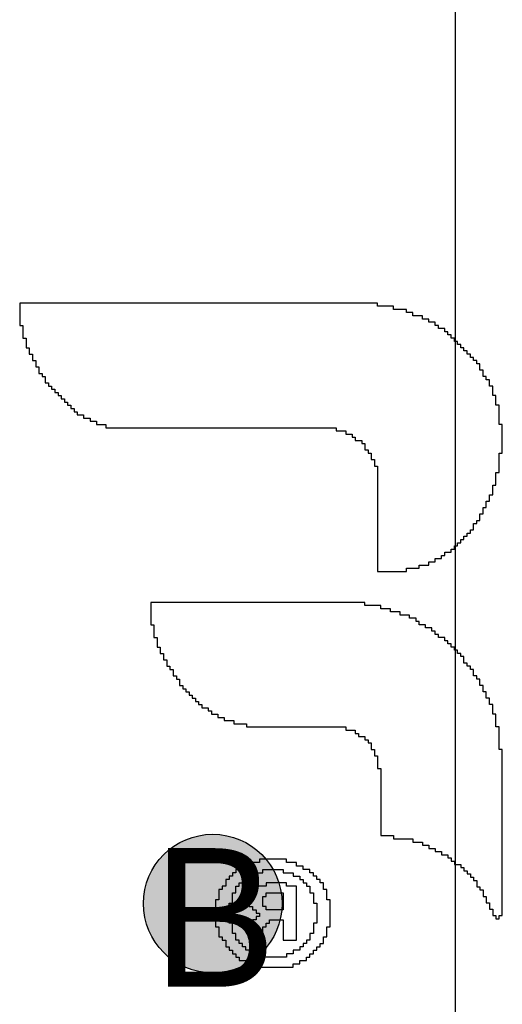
# Model space of a CAD drawing. Header units: millimetres. Extents: x -1.5 to 11.1, y -3 to 5.
# Tile 134 of 256: x 0.2222 to 0.2918, y 2.5355 to 2.6775. Entities that reach past the tile are written whole.
import ezdxf

# ---------------------------------------------------------------- set-up
doc = ezdxf.new("R2010")
doc.units = ezdxf.units.MM
doc.header["$MEASUREMENT"] = 0
for name, color, linetype, true_color in [('BottomLayer', 5, 'Continuous', 0x0000ff), ('BottomOverlay', 7, 'Continuous', 0x999900), ('DrillDrawing', 1, 'Continuous', 0xff0000), ('Metal_2', 7, 'Continuous', 0x7f0000), ('Metal_3', 7, 'Continuous', 0x3f7f00), ('TopLayer', 1, 'Continuous', 0xff0000)]:
    doc.layers.add(name, color=color, linetype=linetype, true_color=true_color)
doc.styles.add('textstyle654', font='txt')

# ---------------------------------------------------------------- blocks, each defined once
blk = doc.blocks.new('GRF_2021_F____B_16')
at = {"layer": 'BottomOverlay'}
for p, q in [((0.3384, 0.05869), (0.33743, 0.05869)), ((0.33743, 0.05869), (0.33743, 0.0582)), ((0.34375, 0.05918), (0.3384, 0.05918)), ((0.3384, 0.05918), (0.3384, 0.05869)), ((0.34375, 0.05869), (0.34375, 0.05918)), ((0.34521, 0.05869), (0.34375, 0.05869)), ((0.34521, 0.0582), (0.34521, 0.05869)), ((0.33597, 0.05723), (0.33548, 0.05723)), ((0.33548, 0.05723), (0.33548, 0.05674)), ((0.33645, 0.05772), (0.33597, 0.05772)), ((0.33597, 0.05772), (0.33597, 0.05723)), ((0.33743, 0.0582), (0.33645, 0.0582)), ((0.33645, 0.0582), (0.33645, 0.05772)), ((0.3384, 0.05674), (0.3384, 0.05723)), ((0.3384, 0.05723), (0.33937, 0.05723)), ((0.33937, 0.05723), (0.33937, 0.05772)), ((0.33937, 0.05772), (0.34327, 0.05772)), ((0.34327, 0.05772), (0.34327, 0.05723)), ((0.34327, 0.05723), (0.34424, 0.05723)), ((0.34424, 0.05723), (0.34424, 0.05674)), ((0.34619, 0.0582), (0.34521, 0.0582)), ((0.34619, 0.05772), (0.34619, 0.0582)), ((0.34667, 0.05772), (0.34619, 0.05772)), ((0.34667, 0.05723), (0.34667, 0.05772)), ((0.34716, 0.05723), (0.34667, 0.05723)), ((0.34716, 0.05674), (0.34716, 0.05723)), ((0.33451, 0.05577), (0.33402, 0.05577)), ((0.33402, 0.05577), (0.33402, 0.0548)), ((0.33499, 0.05626), (0.33451, 0.05626)), ((0.33451, 0.05626), (0.33451, 0.05577)), ((0.33548, 0.05674), (0.33499, 0.05674)), ((0.33499, 0.05674), (0.33499, 0.05626)), ((0.33645, 0.05528), (0.33645, 0.05577)), ((0.33645, 0.05577), (0.33694, 0.05577)), ((0.33694, 0.05577), (0.33694, 0.05626)), ((0.33694, 0.05626), (0.33743, 0.05626)), ((0.33743, 0.05626), (0.33743, 0.05674)), ((0.33743, 0.05674), (0.3384, 0.05674)), ((0.34424, 0.05674), (0.34521, 0.05674)), ((0.34521, 0.05674), (0.34521, 0.05626)), ((0.34521, 0.05626), (0.3457, 0.05626)), ((0.3457, 0.05626), (0.3457, 0.05577)), ((0.3457, 0.05577), (0.34619, 0.05577)), ((0.34619, 0.05577), (0.34619, 0.05528)), ((0.34765, 0.05674), (0.34716, 0.05674)), ((0.34765, 0.05626), (0.34765, 0.05674)), ((0.34813, 0.05626), (0.34765, 0.05626)), ((0.34813, 0.05528), (0.34813, 0.05626)), ((0.33402, 0.0548), (0.33353, 0.0548)), ((0.33353, 0.0548), (0.33353, 0.05334)), ((0.33548, 0.05285), (0.33548, 0.05431)), ((0.33548, 0.05431), (0.33597, 0.05431)), ((0.33597, 0.05431), (0.33597, 0.05528)), ((0.33597, 0.05528), (0.33645, 0.05528)), ((0.33986, 0.05528), (0.33791, 0.05528)), ((0.33791, 0.05528), (0.33791, 0.0475)), ((0.33986, 0.05236), (0.33986, 0.05528)), ((0.34473, 0.05528), (0.34278, 0.05528)), ((0.34278, 0.05528), (0.34278, 0.05431)), ((0.34278, 0.05431), (0.34278, 0.05382)), ((0.34473, 0.05334), (0.34473, 0.05528)), ((0.34619, 0.05528), (0.34667, 0.05528)), ((0.34667, 0.05528), (0.34667, 0.05431)), ((0.34667, 0.05431), (0.34716, 0.05431)), ((0.34716, 0.05431), (0.34716, 0.05285)), ((0.34862, 0.05528), (0.34813, 0.05528)), ((0.34862, 0.0548), (0.34862, 0.05528)), ((0.34911, 0.0548), (0.34862, 0.0548)), ((0.34911, 0.05334), (0.34911, 0.0548)), ((0.33353, 0.05334), (0.33305, 0.05334)), ((0.33305, 0.05334), (0.33305, 0.04944)), ((0.33499, 0.04993), (0.33499, 0.05285)), ((0.33499, 0.05285), (0.33548, 0.05285)), ((0.34229, 0.05285), (0.34181, 0.05285)), ((0.34181, 0.05285), (0.34181, 0.05236)), ((0.34278, 0.05334), (0.34229, 0.05334)), ((0.34229, 0.05334), (0.34229, 0.05285)), ((0.34278, 0.05382), (0.34278, 0.05334)), ((0.34424, 0.05236), (0.34424, 0.05334)), ((0.34424, 0.05334), (0.34473, 0.05334)), ((0.34716, 0.05285), (0.34765, 0.05285)), ((0.34765, 0.05285), (0.34765, 0.04993)), ((0.34959, 0.05334), (0.34911, 0.05334)), ((0.34959, 0.04944), (0.34959, 0.05334)), ((0.30868, 0.05172), (0.30822, 0.05172)), ((0.30822, 0.05172), (0.30822, 0.05126)), ((0.30822, 0.05126), (0.30822, 0.0508)), ((0.30915, 0.05218), (0.30868, 0.05218)), ((0.30868, 0.05218), (0.30868, 0.05172)), ((0.30915, 0.05172), (0.30915, 0.05218)), ((0.30961, 0.05172), (0.30915, 0.05172)), ((0.30961, 0.05126), (0.30961, 0.05172)), ((0.30961, 0.0508), (0.30961, 0.05126)), ((0.34181, 0.05236), (0.33986, 0.05236)), ((0.34327, 0.05139), (0.34327, 0.05188)), ((0.34327, 0.05188), (0.34375, 0.05188)), ((0.34375, 0.05139), (0.34327, 0.05139)), ((0.34375, 0.05188), (0.34375, 0.05236)), ((0.34375, 0.05236), (0.34424, 0.05236)), ((0.34375, 0.0509), (0.34375, 0.05139)), ((0.30822, 0.0508), (0.30822, 0.05034)), ((0.30822, 0.05034), (0.30822, 0.04988)), ((0.30822, 0.04988), (0.30822, 0.04942)), ((0.31007, 0.0508), (0.30961, 0.0508)), ((0.31007, 0.05034), (0.31007, 0.0508)), ((0.31007, 0.04988), (0.31007, 0.05034)), ((0.31053, 0.04988), (0.31007, 0.04988)), ((0.31053, 0.04942), (0.31053, 0.04988)), ((0.33548, 0.04993), (0.33499, 0.04993)), ((0.33548, 0.04847), (0.33548, 0.04993)), ((0.33986, 0.04847), (0.33986, 0.0509)), ((0.33986, 0.0509), (0.34229, 0.0509)), ((0.34229, 0.0509), (0.34229, 0.05042)), ((0.34229, 0.05042), (0.34278, 0.05042)), ((0.34278, 0.05042), (0.34278, 0.04993)), ((0.34278, 0.04993), (0.34278, 0.04896)), ((0.34424, 0.0509), (0.34375, 0.0509)), ((0.34424, 0.05042), (0.34424, 0.0509)), ((0.34473, 0.05042), (0.34424, 0.05042)), ((0.34473, 0.04847), (0.34473, 0.05042)), ((0.34765, 0.04993), (0.34716, 0.04993)), ((0.34716, 0.04993), (0.34716, 0.04847)), ((0.30822, 0.04942), (0.30822, 0.04896)), ((0.30822, 0.04896), (0.30822, 0.0485)), ((0.30822, 0.0485), (0.30822, 0.04803)), ((0.31053, 0.04896), (0.31053, 0.04942)), ((0.31099, 0.04896), (0.31053, 0.04896)), ((0.31099, 0.0485), (0.31099, 0.04896)), ((0.31099, 0.04803), (0.31099, 0.0485)), ((0.33305, 0.04944), (0.33353, 0.04944)), ((0.33353, 0.04944), (0.33353, 0.04798)), ((0.33597, 0.04847), (0.33548, 0.04847)), ((0.33597, 0.0475), (0.33597, 0.04847)), ((0.34229, 0.04847), (0.33986, 0.04847)), ((0.34278, 0.04896), (0.34229, 0.04896)), ((0.34229, 0.04896), (0.34229, 0.04847)), ((0.34424, 0.04798), (0.34424, 0.04847)), ((0.34424, 0.04847), (0.34473, 0.04847)), ((0.34716, 0.04847), (0.34667, 0.04847)), ((0.34667, 0.04847), (0.34667, 0.0475)), ((0.34911, 0.04798), (0.34911, 0.04944)), ((0.34911, 0.04944), (0.34959, 0.04944)), ((0.30822, 0.04803), (0.30822, 0.04757)), ((0.30822, 0.04757), (0.30822, 0.04711)), ((0.30822, 0.04711), (0.30822, 0.04665)), ((0.31145, 0.04803), (0.31099, 0.04803)), ((0.31145, 0.04757), (0.31145, 0.04803)), ((0.31191, 0.04757), (0.31145, 0.04757)), ((0.31191, 0.04711), (0.31191, 0.04757)), ((0.31191, 0.04665), (0.31191, 0.04711)), ((0.33353, 0.04798), (0.33402, 0.04798)), ((0.33402, 0.04798), (0.33402, 0.04701)), ((0.33402, 0.04701), (0.33451, 0.04701)), ((0.33451, 0.04701), (0.33451, 0.04652)), ((0.33645, 0.0475), (0.33597, 0.0475)), ((0.33645, 0.04701), (0.33645, 0.0475)), ((0.33694, 0.04701), (0.33645, 0.04701)), ((0.33694, 0.04652), (0.33694, 0.04701)), ((0.33791, 0.0475), (0.33937, 0.0475)), ((0.33937, 0.0475), (0.33937, 0.04701)), ((0.33937, 0.04701), (0.34229, 0.04701)), ((0.34229, 0.04701), (0.34229, 0.0475)), ((0.34229, 0.0475), (0.34375, 0.0475)), ((0.34375, 0.0475), (0.34375, 0.04798)), ((0.34375, 0.04798), (0.34424, 0.04798)), ((0.34619, 0.04701), (0.3457, 0.04701)), ((0.3457, 0.04701), (0.3457, 0.04652)), ((0.34667, 0.0475), (0.34619, 0.0475)), ((0.34619, 0.0475), (0.34619, 0.04701)), ((0.34813, 0.04652), (0.34813, 0.0475)), ((0.34813, 0.0475), (0.34862, 0.0475)), ((0.34862, 0.0475), (0.34862, 0.04798)), ((0.34862, 0.04798), (0.34911, 0.04798)), ((0.30822, 0.04665), (0.30822, 0.04619)), ((0.30822, 0.04619), (0.30822, 0.04573)), ((0.30822, 0.04573), (0.30822, 0.04527)), ((0.31237, 0.04665), (0.31191, 0.04665)), ((0.31237, 0.04619), (0.31237, 0.04665)), ((0.31283, 0.04619), (0.31237, 0.04619)), ((0.31283, 0.04573), (0.31283, 0.04619)), ((0.31329, 0.04573), (0.31283, 0.04573)), ((0.31329, 0.04527), (0.31329, 0.04573)), ((0.33451, 0.04652), (0.33499, 0.04652)), ((0.33499, 0.04652), (0.33499, 0.04604)), ((0.33499, 0.04604), (0.33548, 0.04604)), ((0.33548, 0.04604), (0.33548, 0.04555)), ((0.33548, 0.04555), (0.33597, 0.04555)), ((0.33597, 0.04555), (0.33597, 0.04506)), ((0.33743, 0.04652), (0.33694, 0.04652)), ((0.33743, 0.04604), (0.33743, 0.04652)), ((0.3384, 0.04604), (0.33743, 0.04604)), ((0.3384, 0.04555), (0.3384, 0.04604)), ((0.33986, 0.04555), (0.3384, 0.04555)), ((0.33986, 0.04506), (0.33986, 0.04555)), ((0.34375, 0.04555), (0.34278, 0.04555)), ((0.34278, 0.04555), (0.34278, 0.04506)), ((0.34424, 0.04555), (0.34375, 0.04555)), ((0.34473, 0.04604), (0.34424, 0.04604)), ((0.34424, 0.04604), (0.34424, 0.04555)), ((0.3457, 0.04652), (0.34473, 0.04652)), ((0.34473, 0.04652), (0.34473, 0.04604)), ((0.34667, 0.04506), (0.34667, 0.04555)), ((0.34667, 0.04555), (0.34716, 0.04555)), ((0.34716, 0.04555), (0.34716, 0.04604)), ((0.34716, 0.04604), (0.34765, 0.04604)), ((0.34765, 0.04604), (0.34765, 0.04652)), ((0.34765, 0.04652), (0.34813, 0.04652)), ((0.30822, 0.04527), (0.30822, 0.04481)), ((0.30822, 0.04481), (0.30822, 0.04435)), ((0.30822, 0.04435), (0.30822, 0.04388)), ((0.31376, 0.04527), (0.31329, 0.04527)), ((0.31376, 0.04481), (0.31376, 0.04527)), ((0.31422, 0.04481), (0.31376, 0.04481)), ((0.31422, 0.04435), (0.31422, 0.04481)), ((0.31514, 0.04435), (0.31422, 0.04435)), ((0.31514, 0.04388), (0.31514, 0.04435)), ((0.33597, 0.04506), (0.33694, 0.04506)), ((0.33694, 0.04506), (0.33694, 0.04458)), ((0.33694, 0.04458), (0.33791, 0.04458)), ((0.33791, 0.04458), (0.33791, 0.04409)), ((0.33791, 0.04409), (0.33937, 0.04409)), ((0.33937, 0.04409), (0.33937, 0.0436)), ((0.34278, 0.04506), (0.33986, 0.04506)), ((0.34327, 0.0436), (0.34327, 0.04409)), ((0.34327, 0.04409), (0.34473, 0.04409)), ((0.34473, 0.04409), (0.34473, 0.04458)), ((0.34473, 0.04458), (0.3457, 0.04458)), ((0.3457, 0.04458), (0.3457, 0.04506)), ((0.3457, 0.04506), (0.34667, 0.04506)), ((0.30822, 0.04388), (0.30822, 0.04342)), ((0.30822, 0.04342), (0.30822, 0.04296)), ((0.30822, 0.04296), (0.30822, 0.0425)), ((0.3156, 0.04388), (0.31514, 0.04388)), ((0.3156, 0.04342), (0.3156, 0.04388)), ((0.31606, 0.04342), (0.3156, 0.04342)), ((0.31606, 0.04296), (0.31606, 0.04342)), ((0.31698, 0.04296), (0.31606, 0.04296)), ((0.31698, 0.0425), (0.31698, 0.04296)), ((0.33937, 0.0436), (0.34181, 0.0436)), ((0.34181, 0.0436), (0.34229, 0.0436)), ((0.34229, 0.0436), (0.34327, 0.0436)), ((0.30822, 0.0425), (0.30822, 0.04204)), ((0.30822, 0.04204), (0.30822, 0.04158)), ((0.30822, 0.04158), (0.30822, 0.04112)), ((0.31791, 0.0425), (0.31698, 0.0425)), ((0.31791, 0.04204), (0.31791, 0.0425)), ((0.31883, 0.04204), (0.31791, 0.04204)), ((0.31883, 0.04158), (0.31883, 0.04204)), ((0.31975, 0.04158), (0.31883, 0.04158)), ((0.31975, 0.04112), (0.31975, 0.04158)), ((0.30822, 0.04112), (0.30822, 0.04066)), ((0.30822, 0.04066), (0.30822, 0.0402)), ((0.30822, 0.0402), (0.30822, 0.03973)), ((0.32113, 0.04112), (0.31975, 0.04112)), ((0.32113, 0.04066), (0.32113, 0.04112)), ((0.3239, 0.04066), (0.32113, 0.04066)), ((0.3239, 0.0402), (0.3239, 0.04066)), ((0.32574, 0.0402), (0.3239, 0.0402)), ((0.32574, 0.03973), (0.32574, 0.0402)), ((0.30822, 0.03973), (0.30822, 0.03927)), ((0.30822, 0.03927), (0.30822, 0.03881)), ((0.30822, 0.03881), (0.30822, 0.03835)), ((0.32574, 0.03927), (0.32574, 0.03973)), ((0.32574, 0.03881), (0.32574, 0.03927)), ((0.32574, 0.03835), (0.32574, 0.03881)), ((0.30822, 0.03835), (0.30822, 0.03789)), ((0.30822, 0.03789), (0.30822, 0.03743)), ((0.30822, 0.03743), (0.30822, 0.03697)), ((0.30822, 0.03697), (0.30822, 0.03651)), ((0.32574, 0.03789), (0.32574, 0.03835)), ((0.32574, 0.03743), (0.32574, 0.03789)), ((0.32574, 0.03697), (0.32574, 0.03743)), ((0.32574, 0.03651), (0.32574, 0.03697)), ((0.30822, 0.03651), (0.30822, 0.03605)), ((0.30822, 0.03605), (0.30822, 0.03558)), ((0.30822, 0.03558), (0.30822, 0.03512)), ((0.32574, 0.03605), (0.32574, 0.03651)), ((0.32574, 0.03558), (0.32574, 0.03605)), ((0.32574, 0.03512), (0.32574, 0.03558)), ((0.30822, 0.03512), (0.30822, 0.03466)), ((0.30822, 0.03466), (0.30822, 0.0342)), ((0.30822, 0.0342), (0.30822, 0.03374)), ((0.32574, 0.03466), (0.32574, 0.03512)), ((0.32574, 0.0342), (0.32574, 0.03466)), ((0.32574, 0.03374), (0.32574, 0.0342)), ((0.30822, 0.03374), (0.30822, 0.03328)), ((0.30822, 0.03328), (0.30822, 0.03282)), ((0.30822, 0.03282), (0.30822, 0.03236)), ((0.32574, 0.03328), (0.32574, 0.03374)), ((0.32574, 0.03282), (0.32574, 0.03328)), ((0.32574, 0.03236), (0.32574, 0.03282)), ((0.30822, 0.03236), (0.30822, 0.0319)), ((0.30822, 0.0319), (0.30822, 0.03144)), ((0.30822, 0.03144), (0.30822, 0.03097)), ((0.32574, 0.0319), (0.32574, 0.03236)), ((0.32574, 0.03144), (0.32574, 0.0319)), ((0.32574, 0.03097), (0.32574, 0.03144)), ((0.30822, 0.03097), (0.30822, 0.03051)), ((0.30822, 0.03051), (0.30822, 0.03005)), ((0.30822, 0.03005), (0.30822, 0.02959)), ((0.32574, 0.03051), (0.32574, 0.03097)), ((0.32621, 0.03051), (0.32574, 0.03051)), ((0.32621, 0.03005), (0.32621, 0.03051)), ((0.32621, 0.02959), (0.32621, 0.03005)), ((0.30822, 0.02959), (0.30822, 0.02913)), ((0.30822, 0.02913), (0.30822, 0.02867)), ((0.30822, 0.02867), (0.30822, 0.02821)), ((0.32621, 0.02913), (0.32621, 0.02959)), ((0.32621, 0.02867), (0.32621, 0.02913)), ((0.32667, 0.02867), (0.32621, 0.02867)), ((0.32667, 0.02821), (0.32667, 0.02867)), ((0.30822, 0.02821), (0.30822, 0.02775)), ((0.30822, 0.02775), (0.30868, 0.02775)), ((0.30868, 0.02775), (0.30868, 0.02729)), ((0.30868, 0.02729), (0.30868, 0.02682)), ((0.32667, 0.02775), (0.32667, 0.02821)), ((0.32713, 0.02775), (0.32667, 0.02775)), ((0.32713, 0.02729), (0.32713, 0.02775)), ((0.32713, 0.02682), (0.32713, 0.02729)), ((0.30868, 0.02682), (0.30868, 0.02636)), ((0.30868, 0.02636), (0.30868, 0.0259)), ((0.30868, 0.0259), (0.30868, 0.02544)), ((0.32759, 0.02682), (0.32713, 0.02682)), ((0.32759, 0.02636), (0.32759, 0.02682)), ((0.32805, 0.02636), (0.32759, 0.02636)), ((0.32805, 0.0259), (0.32805, 0.02636)), ((0.32897, 0.0259), (0.32805, 0.0259)), ((0.32897, 0.02544), (0.32897, 0.0259)), ((0.30868, 0.02544), (0.30868, 0.02498)), ((0.30868, 0.02498), (0.30868, 0.02452)), ((0.30868, 0.02452), (0.30915, 0.02452)), ((0.30915, 0.02452), (0.30915, 0.02406)), ((0.32943, 0.02544), (0.32897, 0.02544)), ((0.32943, 0.02498), (0.32943, 0.02544)), ((0.33082, 0.02498), (0.32943, 0.02498)), ((0.33082, 0.02452), (0.33082, 0.02498)), ((0.34511, 0.02452), (0.33082, 0.02452)), ((0.34511, 0.02406), (0.34511, 0.02452)), ((0.30915, 0.02406), (0.30915, 0.0236)), ((0.30915, 0.0236), (0.30915, 0.02314)), ((0.30915, 0.02314), (0.30915, 0.02267)), ((0.34695, 0.02406), (0.34511, 0.02406)), ((0.34695, 0.0236), (0.34695, 0.02406)), ((0.34834, 0.0236), (0.34695, 0.0236)), ((0.34834, 0.02314), (0.34834, 0.0236)), ((0.34926, 0.02314), (0.34834, 0.02314)), ((0.34926, 0.02267), (0.34926, 0.02314)), ((0.30915, 0.02267), (0.30961, 0.02267)), ((0.30961, 0.02267), (0.30961, 0.02221)), ((0.30961, 0.02221), (0.30961, 0.02175)), ((0.30961, 0.02175), (0.30961, 0.02129)), ((0.35018, 0.02267), (0.34926, 0.02267)), ((0.35018, 0.02221), (0.35018, 0.02267)), ((0.35064, 0.02221), (0.35018, 0.02221)), ((0.35064, 0.02175), (0.35064, 0.02221)), ((0.35157, 0.02175), (0.35064, 0.02175)), ((0.35157, 0.02129), (0.35157, 0.02175)), ((0.30961, 0.02129), (0.31007, 0.02129)), ((0.31007, 0.02129), (0.31007, 0.02083)), ((0.31007, 0.02083), (0.31007, 0.02037)), ((0.31007, 0.02037), (0.31053, 0.02037)), ((0.31053, 0.02037), (0.31053, 0.01991)), ((0.31053, 0.01991), (0.31053, 0.01945)), ((0.35203, 0.02129), (0.35157, 0.02129)), ((0.35203, 0.02083), (0.35203, 0.02129)), ((0.35249, 0.02083), (0.35203, 0.02083)), ((0.35249, 0.02037), (0.35249, 0.02083)), ((0.35295, 0.02037), (0.35249, 0.02037)), ((0.35295, 0.01991), (0.35295, 0.02037)), ((0.35341, 0.01991), (0.35295, 0.01991)), ((0.35341, 0.01945), (0.35341, 0.01991)), ((0.31053, 0.01945), (0.31099, 0.01945)), ((0.31099, 0.01945), (0.31099, 0.01899)), ((0.31099, 0.01899), (0.31099, 0.01852)), ((0.31099, 0.01852), (0.31145, 0.01852)), ((0.31145, 0.01852), (0.31145, 0.01806)), ((0.35387, 0.01945), (0.35341, 0.01945)), ((0.35387, 0.01899), (0.35387, 0.01945)), ((0.35433, 0.01899), (0.35387, 0.01899)), ((0.35433, 0.01852), (0.35433, 0.01899)), ((0.35479, 0.01852), (0.35433, 0.01852)), ((0.35479, 0.01806), (0.35479, 0.01852)), ((0.31145, 0.01806), (0.31145, 0.0176)), ((0.31145, 0.0176), (0.31191, 0.0176)), ((0.31191, 0.0176), (0.31191, 0.01714)), ((0.31191, 0.01714), (0.31237, 0.01714)), ((0.31237, 0.01714), (0.31237, 0.01668)), ((0.35479, 0.0176), (0.35479, 0.01806)), ((0.35525, 0.0176), (0.35479, 0.0176)), ((0.35525, 0.01714), (0.35525, 0.0176)), ((0.35572, 0.01714), (0.35525, 0.01714)), ((0.35572, 0.01668), (0.35572, 0.01714)), ((0.31237, 0.01668), (0.31237, 0.01622)), ((0.31237, 0.01622), (0.31283, 0.01622)), ((0.31283, 0.01622), (0.31283, 0.01576)), ((0.31283, 0.01576), (0.31329, 0.01576)), ((0.31329, 0.01576), (0.31329, 0.0153)), ((0.35572, 0.01622), (0.35572, 0.01668)), ((0.35618, 0.01622), (0.35572, 0.01622)), ((0.35618, 0.01576), (0.35618, 0.01622)), ((0.35664, 0.01576), (0.35618, 0.01576)), ((0.35664, 0.0153), (0.35664, 0.01576)), ((0.31329, 0.0153), (0.31376, 0.0153)), ((0.31376, 0.0153), (0.31376, 0.01484)), ((0.31376, 0.01484), (0.31376, 0.01437)), ((0.31376, 0.01437), (0.31422, 0.01437)), ((0.31422, 0.01437), (0.31422, 0.01391)), ((0.35664, 0.01484), (0.35664, 0.0153)), ((0.3571, 0.01484), (0.35664, 0.01484)), ((0.3571, 0.01437), (0.3571, 0.01484)), ((0.3571, 0.01391), (0.3571, 0.01437)), ((0.31422, 0.01391), (0.31468, 0.01391)), ((0.31468, 0.01391), (0.31468, 0.01345)), ((0.31468, 0.01345), (0.31514, 0.01345)), ((0.31514, 0.01345), (0.31514, 0.01299)), ((0.31514, 0.01299), (0.3156, 0.01299)), ((0.3156, 0.01299), (0.3156, 0.01253)), ((0.35756, 0.01391), (0.3571, 0.01391)), ((0.35756, 0.01345), (0.35756, 0.01391)), ((0.35756, 0.01299), (0.35756, 0.01345)), ((0.35802, 0.01299), (0.35756, 0.01299)), ((0.35802, 0.01253), (0.35802, 0.01299)), ((0.3156, 0.01253), (0.31606, 0.01253)), ((0.31606, 0.01253), (0.31606, 0.01207)), ((0.31606, 0.01207), (0.31652, 0.01207)), ((0.31652, 0.01207), (0.31652, 0.01161)), ((0.31652, 0.01161), (0.31744, 0.01161)), ((0.31744, 0.01161), (0.31744, 0.01115)), ((0.35802, 0.01207), (0.35802, 0.01253)), ((0.35802, 0.01161), (0.35802, 0.01207)), ((0.35848, 0.01161), (0.35802, 0.01161)), ((0.35848, 0.01115), (0.35848, 0.01161)), ((0.31744, 0.01115), (0.31791, 0.01115)), ((0.31791, 0.01115), (0.31791, 0.01069)), ((0.31791, 0.01069), (0.31837, 0.01069)), ((0.31837, 0.01069), (0.31837, 0.01022)), ((0.31837, 0.01022), (0.31929, 0.01022)), ((0.31929, 0.01022), (0.31929, 0.00976)), ((0.35848, 0.01069), (0.35848, 0.01115)), ((0.35848, 0.01022), (0.35848, 0.01069)), ((0.35848, 0.00976), (0.35848, 0.01022)), ((0.31929, 0.00976), (0.32021, 0.00976)), ((0.32021, 0.00976), (0.32021, 0.0093)), ((0.32021, 0.0093), (0.32067, 0.0093)), ((0.32067, 0.0093), (0.32067, 0.00884)), ((0.32067, 0.00884), (0.32159, 0.00884)), ((0.32159, 0.00884), (0.32159, 0.00838)), ((0.35894, 0.00976), (0.35848, 0.00976)), ((0.35894, 0.0093), (0.35894, 0.00976)), ((0.35894, 0.00884), (0.35894, 0.0093)), ((0.35894, 0.00838), (0.35894, 0.00884)), ((0.32159, 0.00838), (0.32298, 0.00838)), ((0.32298, 0.00838), (0.32298, 0.00792)), ((0.32298, 0.00792), (0.32436, 0.00792)), ((0.32436, 0.00792), (0.32436, 0.00746)), ((0.32436, 0.00746), (0.32574, 0.00746)), ((0.32574, 0.00746), (0.32574, 0.007)), ((0.35894, 0.00792), (0.35894, 0.00838)), ((0.35894, 0.00746), (0.35894, 0.00792)), ((0.35894, 0.007), (0.35894, 0.00746)), ((0.32574, 0.007), (0.32805, 0.007)), ((0.32805, 0.007), (0.32805, 0.00654)), ((0.32805, 0.00654), (0.35894, 0.00654)), ((0.35894, 0.00654), (0.35894, 0.007)), ((0.32206, 0.00161), (0.32021, 0.00161)), ((0.32021, 0.00161), (0.32021, 0.00115)), ((0.32621, 0.00207), (0.32206, 0.00207)), ((0.32206, 0.00207), (0.32206, 0.00161)), ((0.32621, 0.00161), (0.32621, 0.00207)), ((0.32621, 0.00115), (0.32621, 0.00161)), ((0.31791, 0.00023), (0.31698, 0.00023)), ((0.31698, 0.00023), (0.31698, -0.00023)), ((0.31883, 0.00069), (0.31791, 0.00069)), ((0.31791, 0.00069), (0.31791, 0.00023)), ((0.32021, 0.00115), (0.31883, 0.00115)), ((0.31883, 0.00115), (0.31883, 0.00069)), ((0.32621, 0.00069), (0.32621, 0.00115)), ((0.32621, 0.00023), (0.32621, 0.00069)), ((0.32621, -0.00023), (0.32621, 0.00023)), ((0.3156, -0.00115), (0.31514, -0.00115)), ((0.31514, -0.00115), (0.31514, -0.00161)), ((0.31652, -0.00069), (0.3156, -0.00069)), ((0.3156, -0.00069), (0.3156, -0.00115)), ((0.31698, -0.00023), (0.31652, -0.00023)), ((0.31652, -0.00023), (0.31652, -0.00069)), ((0.32621, -0.00069), (0.32621, -0.00023)), ((0.32621, -0.00115), (0.32621, -0.00069)), ((0.32621, -0.00161), (0.32621, -0.00115)), ((0.31422, -0.00254), (0.31376, -0.00254)), ((0.31376, -0.00254), (0.31376, -0.003)), ((0.31468, -0.00207), (0.31422, -0.00207)), ((0.31422, -0.00207), (0.31422, -0.00254)), ((0.31514, -0.00161), (0.31468, -0.00161)), ((0.31468, -0.00161), (0.31468, -0.00207)), ((0.32621, -0.00207), (0.32621, -0.00161)), ((0.32621, -0.00254), (0.32621, -0.00207)), ((0.32621, -0.003), (0.32621, -0.00254)), ((0.31283, -0.00392), (0.31237, -0.00392)), ((0.31237, -0.00392), (0.31237, -0.00438)), ((0.31329, -0.00346), (0.31283, -0.00346)), ((0.31283, -0.00346), (0.31283, -0.00392)), ((0.31376, -0.003), (0.31329, -0.003)), ((0.31329, -0.003), (0.31329, -0.00346)), ((0.32621, -0.00346), (0.32621, -0.003)), ((0.32621, -0.00392), (0.32621, -0.00346)), ((0.32621, -0.00438), (0.32621, -0.00392)), ((0.31191, -0.0053), (0.31145, -0.0053)), ((0.31145, -0.0053), (0.31145, -0.00576)), ((0.31237, -0.00484), (0.31191, -0.00484)), ((0.31191, -0.00484), (0.31191, -0.0053)), ((0.31237, -0.00438), (0.31237, -0.00484)), ((0.32621, -0.00484), (0.32621, -0.00438)), ((0.32621, -0.0053), (0.32621, -0.00484)), ((0.32621, -0.00576), (0.32621, -0.0053)), ((0.31145, -0.00622), (0.31099, -0.00622)), ((0.31099, -0.00622), (0.31099, -0.00669)), ((0.31099, -0.00669), (0.31099, -0.00715)), ((0.31145, -0.00576), (0.31145, -0.00622)), ((0.32621, -0.00622), (0.32621, -0.00576)), ((0.32621, -0.00669), (0.32621, -0.00622)), ((0.32621, -0.00715), (0.32621, -0.00669)), ((0.31053, -0.00807), (0.31007, -0.00807)), ((0.31007, -0.00807), (0.31007, -0.00853)), ((0.31099, -0.00715), (0.31053, -0.00715)), ((0.31053, -0.00715), (0.31053, -0.00761)), ((0.31053, -0.00761), (0.31053, -0.00807)), ((0.32621, -0.00761), (0.32621, -0.00715)), ((0.32621, -0.00807), (0.32621, -0.00761)), ((0.32621, -0.00853), (0.32621, -0.00807)), ((0.31007, -0.00899), (0.30961, -0.00899)), ((0.30961, -0.00899), (0.30961, -0.00945)), ((0.30961, -0.00945), (0.30961, -0.00991)), ((0.30961, -0.00991), (0.30961, -0.01037)), ((0.31007, -0.00853), (0.31007, -0.00899)), ((0.32621, -0.00899), (0.32621, -0.00853)), ((0.32621, -0.00945), (0.32621, -0.00899)), ((0.32621, -0.00991), (0.32621, -0.00945)), ((0.32621, -0.01037), (0.32621, -0.00991)), ((0.30961, -0.01037), (0.30915, -0.01037)), ((0.30915, -0.01037), (0.30915, -0.01084)), ((0.30915, -0.01084), (0.30915, -0.0113)), ((0.30915, -0.0113), (0.30915, -0.01176)), ((0.32621, -0.01084), (0.32621, -0.01037)), ((0.32621, -0.0113), (0.32621, -0.01084)), ((0.32621, -0.01176), (0.32621, -0.0113)), ((0.30915, -0.01222), (0.30868, -0.01222)), ((0.30868, -0.01222), (0.30868, -0.01268)), ((0.30868, -0.01268), (0.30868, -0.01314)), ((0.30915, -0.01176), (0.30915, -0.01222)), ((0.32621, -0.01222), (0.32621, -0.01176)), ((0.32621, -0.01268), (0.32621, -0.01222)), ((0.32621, -0.01314), (0.32621, -0.01268)), ((0.30868, -0.01314), (0.30868, -0.0136)), ((0.30868, -0.0136), (0.30868, -0.01406)), ((0.30868, -0.01406), (0.30868, -0.01452)), ((0.32667, -0.01314), (0.32621, -0.01314)), ((0.32667, -0.0136), (0.32667, -0.01314)), ((0.32667, -0.01406), (0.32667, -0.0136)), ((0.32713, -0.01406), (0.32667, -0.01406)), ((0.32713, -0.01452), (0.32713, -0.01406)), ((0.30868, -0.01499), (0.30822, -0.01499)), ((0.30822, -0.01499), (0.30822, -0.01545)), ((0.30822, -0.01545), (0.30822, -0.01591)), ((0.30868, -0.01452), (0.30868, -0.01499)), ((0.32713, -0.01499), (0.32713, -0.01452)), ((0.32759, -0.01499), (0.32713, -0.01499)), ((0.32759, -0.01545), (0.32759, -0.01499)), ((0.32805, -0.01545), (0.32759, -0.01545)), ((0.32805, -0.01591), (0.32805, -0.01545)), ((0.30822, -0.01591), (0.30822, -0.01637)), ((0.30822, -0.01637), (0.30822, -0.01683)), ((0.30822, -0.01683), (0.30822, -0.01729)), ((0.32805, -0.01637), (0.32805, -0.01591)), ((0.32851, -0.01637), (0.32805, -0.01637)), ((0.32851, -0.01683), (0.32851, -0.01637)), ((0.32943, -0.01683), (0.32851, -0.01683)), ((0.32943, -0.01729), (0.32943, -0.01683)), ((0.30822, -0.01729), (0.30822, -0.01775)), ((0.30822, -0.01775), (0.30822, -0.01821)), ((0.30822, -0.01821), (0.30822, -0.01867)), ((0.32989, -0.01729), (0.32943, -0.01729)), ((0.32989, -0.01775), (0.32989, -0.01729)), ((0.33082, -0.01775), (0.32989, -0.01775)), ((0.33082, -0.01821), (0.33082, -0.01775)), ((0.3322, -0.01821), (0.33082, -0.01821)), ((0.3322, -0.01867), (0.3322, -0.01821)), ((0.30822, -0.01867), (0.30822, -0.01914)), ((0.30822, -0.01914), (0.30868, -0.01914)), ((0.30868, -0.01914), (0.30868, -0.0196)), ((0.30868, -0.0196), (0.30868, -0.02006)), ((0.3654, -0.01867), (0.3322, -0.01867)), ((0.3654, -0.01914), (0.3654, -0.01867)), ((0.36678, -0.01914), (0.3654, -0.01914)), ((0.36678, -0.0196), (0.36678, -0.01914)), ((0.3677, -0.0196), (0.36678, -0.0196)), ((0.3677, -0.02006), (0.3677, -0.0196)), ((0.30868, -0.02006), (0.30868, -0.02052)), ((0.30868, -0.02052), (0.30868, -0.02098)), ((0.30868, -0.02098), (0.30868, -0.02144)), ((0.36863, -0.02006), (0.3677, -0.02006)), ((0.36863, -0.02052), (0.36863, -0.02006)), ((0.36955, -0.02052), (0.36863, -0.02052)), ((0.36955, -0.02098), (0.36955, -0.02052)), ((0.37001, -0.02098), (0.36955, -0.02098)), ((0.37001, -0.02144), (0.37001, -0.02098)), ((0.30868, -0.02144), (0.30868, -0.0219)), ((0.30868, -0.0219), (0.30915, -0.0219)), ((0.30915, -0.0219), (0.30915, -0.02236)), ((0.30915, -0.02236), (0.30915, -0.02282)), ((0.37047, -0.02144), (0.37001, -0.02144)), ((0.37047, -0.0219), (0.37047, -0.02144)), ((0.37093, -0.0219), (0.37047, -0.0219)), ((0.37093, -0.02236), (0.37093, -0.0219)), ((0.37139, -0.02236), (0.37093, -0.02236)), ((0.37139, -0.02282), (0.37139, -0.02236)), ((0.30915, -0.02282), (0.30915, -0.02329)), ((0.30915, -0.02329), (0.30961, -0.02329)), ((0.30961, -0.02329), (0.30961, -0.02375)), ((0.30961, -0.02375), (0.30961, -0.02421)), ((0.37185, -0.02282), (0.37139, -0.02282)), ((0.37185, -0.02329), (0.37185, -0.02282)), ((0.37232, -0.02329), (0.37185, -0.02329)), ((0.37232, -0.02375), (0.37232, -0.02329)), ((0.37278, -0.02375), (0.37232, -0.02375)), ((0.37278, -0.02421), (0.37278, -0.02375)), ((0.30961, -0.02421), (0.30961, -0.02467)), ((0.30961, -0.02467), (0.31007, -0.02467)), ((0.31007, -0.02467), (0.31007, -0.02513)), ((0.31007, -0.02513), (0.31007, -0.02559)), ((0.37324, -0.02421), (0.37278, -0.02421)), ((0.37324, -0.02467), (0.37324, -0.02421)), ((0.3737, -0.02467), (0.37324, -0.02467)), ((0.3737, -0.02513), (0.3737, -0.02467)), ((0.37416, -0.02513), (0.3737, -0.02513)), ((0.37416, -0.02559), (0.37416, -0.02513)), ((0.31007, -0.02559), (0.31053, -0.02559)), ((0.31053, -0.02559), (0.31053, -0.02605)), ((0.31053, -0.02605), (0.31099, -0.02605)), ((0.31099, -0.02605), (0.31099, -0.02651)), ((0.31099, -0.02651), (0.31099, -0.02697)), ((0.31099, -0.02697), (0.31145, -0.02697)), ((0.31145, -0.02697), (0.31145, -0.02744)), ((0.37416, -0.02605), (0.37416, -0.02559)), ((0.37462, -0.02605), (0.37416, -0.02605)), ((0.37462, -0.02651), (0.37462, -0.02605)), ((0.37508, -0.02651), (0.37462, -0.02651)), ((0.37508, -0.02697), (0.37508, -0.02651)), ((0.37508, -0.02744), (0.37508, -0.02697)), ((0.31145, -0.02744), (0.31145, -0.0279)), ((0.31145, -0.0279), (0.31191, -0.0279)), ((0.31191, -0.0279), (0.31191, -0.02836)), ((0.31191, -0.02836), (0.31237, -0.02836)), ((0.31237, -0.02836), (0.31237, -0.02882)), ((0.37554, -0.02744), (0.37508, -0.02744)), ((0.37554, -0.0279), (0.37554, -0.02744)), ((0.37554, -0.02836), (0.37554, -0.0279)), ((0.376, -0.02836), (0.37554, -0.02836)), ((0.376, -0.02882), (0.376, -0.02836)), ((0.31237, -0.02882), (0.31283, -0.02882)), ((0.31283, -0.02882), (0.31283, -0.02928)), ((0.31283, -0.02928), (0.31329, -0.02928)), ((0.31329, -0.02928), (0.31329, -0.02974)), ((0.31329, -0.02974), (0.31376, -0.02974)), ((0.31376, -0.02974), (0.31376, -0.0302)), ((0.376, -0.02928), (0.376, -0.02882)), ((0.37646, -0.02928), (0.376, -0.02928)), ((0.37646, -0.02974), (0.37646, -0.02928)), ((0.37646, -0.0302), (0.37646, -0.02974)), ((0.31376, -0.0302), (0.31422, -0.0302)), ((0.31422, -0.0302), (0.31422, -0.03066)), ((0.31422, -0.03066), (0.31468, -0.03066)), ((0.31468, -0.03066), (0.31468, -0.03112)), ((0.31468, -0.03112), (0.31514, -0.03112)), ((0.31514, -0.03112), (0.31514, -0.03159)), ((0.37693, -0.0302), (0.37646, -0.0302)), ((0.37693, -0.03066), (0.37693, -0.0302)), ((0.37693, -0.03112), (0.37693, -0.03066)), ((0.37693, -0.03159), (0.37693, -0.03112)), ((0.31514, -0.03159), (0.3156, -0.03159)), ((0.3156, -0.03159), (0.3156, -0.03205)), ((0.3156, -0.03205), (0.31606, -0.03205)), ((0.31606, -0.03205), (0.31606, -0.03251)), ((0.31606, -0.03251), (0.31652, -0.03251)), ((0.31652, -0.03251), (0.31652, -0.03297)), ((0.37739, -0.03159), (0.37693, -0.03159)), ((0.37739, -0.03205), (0.37739, -0.03159)), ((0.37739, -0.03251), (0.37739, -0.03205)), ((0.37739, -0.03297), (0.37739, -0.03251)), ((0.31652, -0.03297), (0.31744, -0.03297)), ((0.31744, -0.03297), (0.31744, -0.03343)), ((0.31744, -0.03343), (0.31791, -0.03343)), ((0.31791, -0.03343), (0.31791, -0.03389)), ((0.31791, -0.03389), (0.31883, -0.03389)), ((0.31883, -0.03389), (0.31883, -0.03435)), ((0.37739, -0.03343), (0.37739, -0.03297)), ((0.37785, -0.03343), (0.37739, -0.03343)), ((0.37785, -0.03389), (0.37785, -0.03343)), ((0.37785, -0.03435), (0.37785, -0.03389)), ((0.31883, -0.03435), (0.31975, -0.03435)), ((0.31975, -0.03435), (0.31975, -0.03481)), ((0.31975, -0.03481), (0.32113, -0.03481)), ((0.32113, -0.03481), (0.32113, -0.03527)), ((0.32113, -0.03527), (0.32206, -0.03527)), ((0.32206, -0.03527), (0.32206, -0.03573)), ((0.37785, -0.03481), (0.37785, -0.03435)), ((0.37785, -0.03527), (0.37785, -0.03481)), ((0.37785, -0.03573), (0.37785, -0.03527)), ((0.32206, -0.03573), (0.3239, -0.03573)), ((0.3239, -0.03573), (0.3239, -0.0362)), ((0.3239, -0.0362), (0.32621, -0.0362)), ((0.32621, -0.0362), (0.32621, -0.03666)), ((0.32621, -0.03666), (0.37785, -0.03666)), ((0.37785, -0.0362), (0.37785, -0.03573)), ((0.37785, -0.03666), (0.37785, -0.0362))]:
    blk.add_line(p, q, dxfattribs=at)

msp = doc.modelspace()

# ---------------------------------------------------------------- hatches: boundary and pattern name
at = {"layer": 'BottomLayer', "true_color": 0x0000ff}
h = msp.add_hatch(color=5, dxfattribs=at)
edge = h.paths.add_edge_path(flags=0)
edge.add_arc((0.25, 2.55), 0.01, 0, 360)
at = {"layer": 'Metal_2', "true_color": 0x7f0000}
h = msp.add_hatch(color=16, dxfattribs=at)
edge = h.paths.add_edge_path(flags=0)
edge.add_arc((0.25, 2.55), 0.01, 0, 360)
at = {"layer": 'Metal_3', "true_color": 0x3f7f00}
h = msp.add_hatch(color=76, dxfattribs=at)
edge = h.paths.add_edge_path(flags=0)
edge.add_arc((0.25, 2.55), 0.01, 0, 360)
at = {"layer": 'TopLayer', "true_color": 0xff0000}
h = msp.add_hatch(color=1, dxfattribs=at)
edge = h.paths.add_edge_path(flags=0)
edge.add_arc((0.25, 2.55), 0.01, 0, 360)

# ---------------------------------------------------------------- linework, layer by layer
at = {"layer": 'BottomLayer', "color": 5, "true_color": 0x0000ff}
msp.add_circle((0.25, 2.55), 0.01, dxfattribs=at)
at = {"layer": 'Metal_2', "color": 16, "true_color": 0x7f0000}
msp.add_circle((0.25, 2.55), 0.01, dxfattribs=at)
at = {"layer": 'Metal_3'}
msp.add_line((0.285, 2.86789), (0.285, 2.13211), dxfattribs=at)
at = {"layer": 'Metal_3', "color": 76, "true_color": 0x3f7f00}
msp.add_circle((0.25, 2.55), 0.01, dxfattribs=at)
at = {"layer": 'TopLayer', "color": 1, "true_color": 0xff0000}
msp.add_circle((0.25, 2.55), 0.01, dxfattribs=at)

# ---------------------------------------------------------------- block references
at = {"rotation": 180}
msp.add_blockref('GRF_2021_F____B_16', (0.6, 2.6), dxfattribs=at)

# ---------------------------------------------------------------- texts
at = {"layer": 'DrillDrawing', "style": 'textstyle654'}
msp.add_text('B', height=0.02, dxfattribs=at).set_placement((0.24134, 2.538))

doc.saveas('drawing.dxf')
